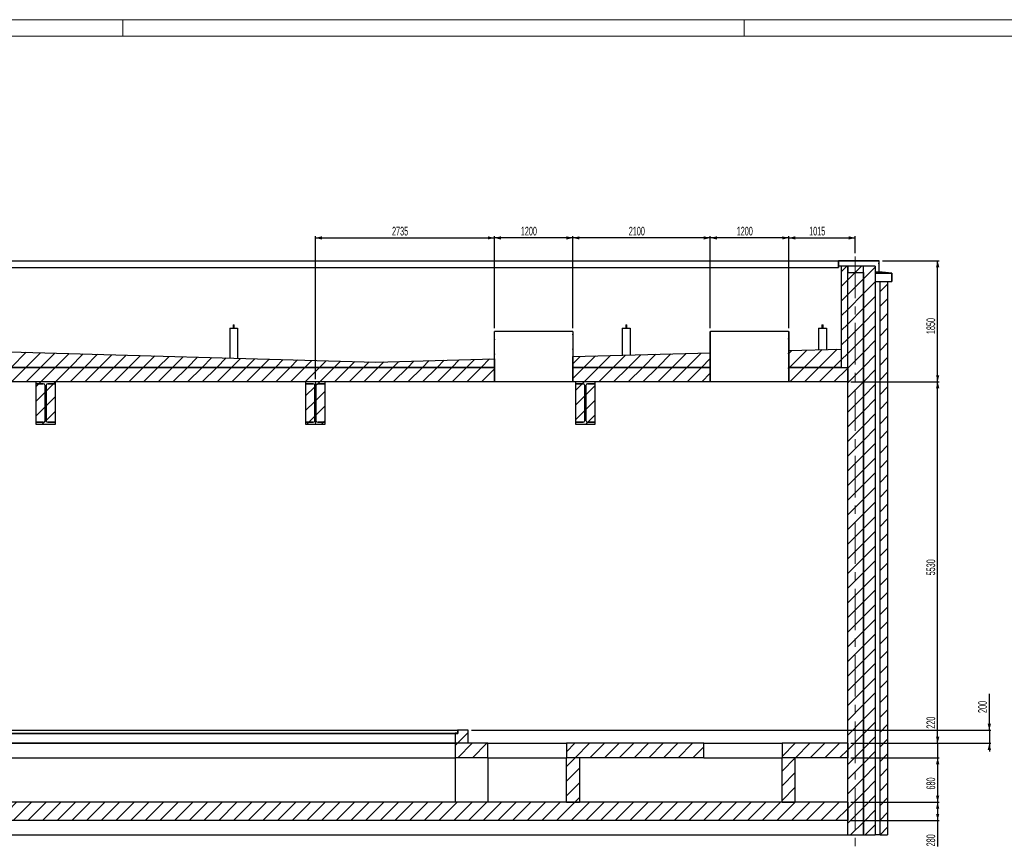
# Model space of a CAD drawing. Header units: millimetres. Extents: x 250 to 59450, y 0 to 41800.
# Tile 6 of 11: x 19776 to 34825, y 29126 to 41800. Entities that reach past the tile are written whole.
import ezdxf

# ---------------------------------------------------------------- set-up
doc = ezdxf.new("R2010")
doc.units = ezdxf.units.MM
doc.header["$LTSCALE"] = 50
doc.linetypes.add('CENTERX2', pattern=[20.32, 12.7, -2.54, 2.54, -2.54])
doc.layers.add('MASS', color=29, linetype='Continuous')
doc.styles.add('SLDTEXTSTYLE0', font='TXT', dxfattribs={"width": 0.605})
doc.dimstyles.new('SLDDIMSTYLE2', dxfattribs={"dimtxt": 128.415934, "dimasz": 100, "dimexe": 0, "dimexo": 0.0625, "dimgap": 32.103984, "dimtad": 1, "dimdec": 1, "dimrnd": 1e-09, "dimzin": 12, "dimdsep": 46, "dimtxsty": 'SLDTEXTSTYLE0', "dimsah": 1, "dimcen": 0.09, "dimadec": 0, "dimazin": 3, "dimtfac": 1, "dimtdec": 1, "dimtofl": 0, "dimtmove": 0, "dimatfit": 3, "dimfxl": 1, "dimfrac": 2, "dimtolj": 1, "dimtzin": 12, "dimarcsym": 0})
doc.dimstyles.new('SLDDIMSTYLE3', dxfattribs={"dimtxt": 128.415934, "dimasz": 100, "dimexe": 0, "dimexo": 0.0625, "dimgap": 32.103984, "dimtad": 1, "dimdec": 1, "dimrnd": 1e-09, "dimzin": 12, "dimdsep": 46, "dimtxsty": 'SLDTEXTSTYLE0', "dimsah": 1, "dimcen": 0.09, "dimadec": 0, "dimazin": 3, "dimtfac": 1, "dimtdec": 1, "dimtmove": 0, "dimatfit": 0, "dimfxl": 1, "dimfrac": 2, "dimtolj": 1, "dimtzin": 12, "dimarcsym": 0})

# ---------------------------------------------------------------- blocks, each defined once
blk = doc.blocks.new('_D_39')
at = {"layer": 'MASS'}
for p, q in [((31531, 37082), (31531, 38487)), ((31531, 38462), (32546, 38462)), ((32546, 38227), (32546, 38487))]:
    blk.add_line(p, q, dxfattribs=at)
for points in [[(31531, 38462), (31631, 38437), (31631, 38487)], [(32546, 38462), (32446, 38487), (32446, 38437)]]:
    blk.add_solid(points, dxfattribs=at)
at = {"layer": 'MASS', "insert": (31842, 38632), "char_height": 132.3, "attachment_point": 1, "style": 'SLDTEXTSTYLE0'}
blk.add_mtext('1015', dxfattribs=at)
blk = doc.blocks.new('_D_40')
at = {"layer": 'MASS'}
for p, q in [((32961, 38112), (33831, 38112)), ((33806, 36262), (33806, 38112)), ((32481, 36262), (33831, 36262))]:
    blk.add_line(p, q, dxfattribs=at)
for points in [[(33806, 38112), (33781, 38012), (33831, 38012)], [(33806, 36262), (33831, 36362), (33781, 36362)]]:
    blk.add_solid(points, dxfattribs=at)
at = {"layer": 'MASS', "insert": (33635, 36991), "char_height": 132.3, "attachment_point": 1, "rotation": 90, "style": 'SLDTEXTSTYLE0'}
blk.add_mtext('1850', dxfattribs=at)
blk = doc.blocks.new('_D_41')
at = {"layer": 'MASS'}
for p, q in [((34596, 30932), (34596, 31490)), ((26681, 30932), (34621, 30932)), ((34596, 30932), (34596, 30732)), ((32481, 30732), (34621, 30732)), ((34596, 30732), (34596, 30607))]:
    blk.add_line(p, q, dxfattribs=at)
for points in [[(34596, 30932), (34621, 31032), (34571, 31032)], [(34596, 30732), (34571, 30632), (34621, 30632)]]:
    blk.add_solid(points, dxfattribs=at)
at = {"layer": 'MASS', "insert": (34425, 31196), "char_height": 132.3, "attachment_point": 1, "rotation": 90, "style": 'SLDTEXTSTYLE0'}
blk.add_mtext('200', dxfattribs=at)
blk = doc.blocks.new('_D_42')
at = {"layer": 'MASS'}
for p, q in [((32481, 36262), (33831, 36262)), ((33806, 30732), (33806, 36262)), ((32481, 30732), (33831, 30732))]:
    blk.add_line(p, q, dxfattribs=at)
for points in [[(33806, 36262), (33781, 36162), (33831, 36162)], [(33806, 30732), (33831, 30832), (33781, 30832)]]:
    blk.add_solid(points, dxfattribs=at)
at = {"layer": 'MASS', "insert": (33635, 33301), "char_height": 132.3, "attachment_point": 1, "rotation": 90, "style": 'SLDTEXTSTYLE0'}
blk.add_mtext('5530', dxfattribs=at)
blk = doc.blocks.new('_D_43')
at = {"layer": 'MASS'}
for p, q in [((33806, 30732), (33806, 31250)), ((32481, 30732), (33831, 30732)), ((33806, 30732), (33806, 30512)), ((32481, 30512), (33831, 30512)), ((33806, 30512), (33806, 30387))]:
    blk.add_line(p, q, dxfattribs=at)
for points in [[(33806, 30732), (33831, 30832), (33781, 30832)], [(33806, 30512), (33781, 30412), (33831, 30412)]]:
    blk.add_solid(points, dxfattribs=at)
at = {"layer": 'MASS', "insert": (33635, 30956), "char_height": 132.3, "attachment_point": 1, "rotation": 90, "style": 'SLDTEXTSTYLE0'}
blk.add_mtext('220', dxfattribs=at)
blk = doc.blocks.new('_D_44')
at = {"layer": 'MASS'}
for p, q in [((32481, 30512), (33831, 30512)), ((33806, 30512), (33806, 29832)), ((32481, 29832), (33831, 29832))]:
    blk.add_line(p, q, dxfattribs=at)
for points in [[(33806, 30512), (33781, 30412), (33831, 30412)], [(33806, 29832), (33831, 29932), (33781, 29932)]]:
    blk.add_solid(points, dxfattribs=at)
at = {"layer": 'MASS', "insert": (33635, 30025), "char_height": 132.3, "attachment_point": 1, "rotation": 90, "style": 'SLDTEXTSTYLE0'}
blk.add_mtext('680', dxfattribs=at)
blk = doc.blocks.new('_D_45')
at = {"layer": 'MASS'}
for p, q in [((32481, 29832), (33831, 29832)), ((33806, 29832), (33806, 29552)), ((32481, 29552), (33831, 29552)), ((33806, 29552), (33806, 29156))]:
    blk.add_line(p, q, dxfattribs=at)
for points in [[(33806, 29832), (33781, 29732), (33831, 29732)], [(33806, 29552), (33831, 29652), (33781, 29652)]]:
    blk.add_solid(points, dxfattribs=at)
at = {"layer": 'MASS', "insert": (33635, 29156), "char_height": 132.3, "attachment_point": 1, "rotation": 90, "style": 'SLDTEXTSTYLE0'}
blk.add_mtext('280', dxfattribs=at)
blk = doc.blocks.new('_D_46')
at = {"layer": 'MASS'}
for p, q in [((30331, 37082), (30331, 38487)), ((31531, 38462), (30331, 38462)), ((31531, 37082), (31531, 38487))]:
    blk.add_line(p, q, dxfattribs=at)
for points in [[(30331, 38462), (30431, 38437), (30431, 38487)], [(31531, 38462), (31431, 38487), (31431, 38437)]]:
    blk.add_solid(points, dxfattribs=at)
at = {"layer": 'MASS', "insert": (30735, 38632), "char_height": 132.3, "attachment_point": 1, "style": 'SLDTEXTSTYLE0'}
blk.add_mtext('1200', dxfattribs=at)
blk = doc.blocks.new('_D_47')
at = {"layer": 'MASS'}
for p, q in [((28231, 37082), (28231, 38487)), ((30331, 38462), (28231, 38462)), ((30331, 37082), (30331, 38487))]:
    blk.add_line(p, q, dxfattribs=at)
for points in [[(28231, 38462), (28331, 38437), (28331, 38487)], [(30331, 38462), (30231, 38487), (30231, 38437)]]:
    blk.add_solid(points, dxfattribs=at)
at = {"layer": 'MASS', "insert": (29085, 38632), "char_height": 132.3, "attachment_point": 1, "style": 'SLDTEXTSTYLE0'}
blk.add_mtext('2100', dxfattribs=at)
blk = doc.blocks.new('_D_48')
at = {"layer": 'MASS'}
for p, q in [((27031, 37082), (27031, 38487)), ((28231, 38462), (27031, 38462)), ((28231, 37082), (28231, 38487))]:
    blk.add_line(p, q, dxfattribs=at)
for points in [[(27031, 38462), (27131, 38437), (27131, 38487)], [(28231, 38462), (28131, 38487), (28131, 38437)]]:
    blk.add_solid(points, dxfattribs=at)
at = {"layer": 'MASS', "insert": (27435, 38632), "char_height": 132.3, "attachment_point": 1, "style": 'SLDTEXTSTYLE0'}
blk.add_mtext('1200', dxfattribs=at)
blk = doc.blocks.new('_D_49')
at = {"layer": 'MASS'}
for p, q in [((24296, 36304), (24296, 38487)), ((24296, 38462), (27031, 38462)), ((27031, 37082), (27031, 38487))]:
    blk.add_line(p, q, dxfattribs=at)
for points in [[(24296, 38462), (24396, 38437), (24396, 38487)], [(27031, 38462), (26931, 38487), (26931, 38437)]]:
    blk.add_solid(points, dxfattribs=at)
at = {"layer": 'MASS', "insert": (25467, 38632), "char_height": 132.3, "attachment_point": 1, "style": 'SLDTEXTSTYLE0'}
blk.add_mtext('2735', dxfattribs=at)

msp = doc.modelspace()

# ---------------------------------------------------------------- hatches: boundary and pattern name
at = {"linetype": 'Continuous', "lineweight": 18}
h = msp.add_hatch(dxfattribs=at)
h.set_pattern_fill('ANSI31', scale=50, style=0)
h.paths.add_polyline_path([(32290.53, 38111.92), (32290.53, 38011.92), (32292.53, 38011.92), (32292.53, 38109.92), (32908.53, 38109.92), (32908.53, 37942.12), (33103.53, 37921.62), (33103.53, 37796.92), (33105.53, 37796.92), (33105.53, 37923.42), (32910.53, 37943.92), (32910.53, 38111.92)], flags=0)
h = msp.add_hatch(dxfattribs=at)
h.set_pattern_fill('ANSI31', scale=50, style=0)
h.paths.add_polyline_path([(32430.53, 36481.92), (32430.53, 38031.92), (32330.53, 38031.92), (32330.53, 36481.92)], flags=0)
h = msp.add_hatch(dxfattribs=at)
h.set_pattern_fill('ANSI31', scale=50, style=0)
h.paths.add_polyline_path([(32430.53, 38031.92), (32430.53, 37931.92), (32670.53, 37931.92), (32670.53, 38031.92)], flags=0)
h = msp.add_hatch(dxfattribs=at)
h.set_pattern_fill('ANSI31', scale=50, style=0)
h.paths.add_polyline_path([(32430.53, 37931.92), (32430.53, 29331.92), (32670.53, 29331.92), (32670.53, 37931.92)], flags=0)
h = msp.add_hatch(dxfattribs=at)
h.set_pattern_fill('ANSI31', scale=50, style=0)
h.paths.add_polyline_path([(32670.53, 38031.92), (32670.53, 29331.92), (32850.53, 29331.92), (32850.53, 38031.92)], flags=0)
h = msp.add_hatch(dxfattribs=at)
h.set_pattern_fill('ANSI31', scale=50, style=0)
h.paths.add_polyline_path([(33040.53, 37796.92), (32925.53, 37796.92), (32925.53, 29331.92), (33040.53, 29331.92)], flags=0)
h = msp.add_hatch(dxfattribs=at)
h.set_pattern_fill('ANSI31', scale=50, style=0)
h.paths.add_polyline_path([(27032.53, 37031.92), (27030.53, 37031.92), (27030.53, 36261.92), (27032.53, 36261.92)], flags=0)
h = msp.add_hatch(dxfattribs=at)
h.set_pattern_fill('ANSI31', scale=50, style=0)
h.paths.add_polyline_path([(28230.53, 37031.92), (28228.53, 37031.92), (28228.53, 36261.92), (28230.53, 36261.92)], flags=0)
h = msp.add_hatch(dxfattribs=at)
h.set_pattern_fill('ANSI31', scale=50, style=0)
h.paths.add_polyline_path([(30332.53, 37031.92), (30330.53, 37031.92), (30330.53, 36261.92), (30332.53, 36261.92)], flags=0)
h = msp.add_hatch(dxfattribs=at)
h.set_pattern_fill('ANSI31', scale=50, style=0)
h.paths.add_polyline_path([(31530.53, 37031.92), (31528.53, 37031.92), (31528.53, 36261.92), (31530.53, 36261.92)], flags=0)
h = msp.add_hatch(dxfattribs=at)
h.set_pattern_fill('ANSI31', scale=50, style=0)
h.paths.add_polyline_path([(10996.78, 36561.92), (3885.53, 36761.92), (3885.53, 36481.92), (27030.53, 36481.92), (27030.53, 36612.86), (25219.28, 36561.92), (18108.03, 36761.92)], flags=0)
h = msp.add_hatch(dxfattribs=at)
h.set_pattern_fill('ANSI31', scale=50, style=0)
h.paths.add_polyline_path([(32330.53, 36481.92), (32330.53, 36761.92), (31530.53, 36739.42), (31530.53, 36481.92)], flags=0)
h = msp.add_hatch(dxfattribs=at)
h.set_pattern_fill('ANSI31', scale=50, style=0)
h.paths.add_polyline_path([(30330.53, 36481.92), (30330.53, 36705.67), (28230.53, 36646.61), (28230.53, 36481.92)], flags=0)
h = msp.add_hatch(dxfattribs=at)
h.set_pattern_fill('ANSI31', scale=50, style=0)
h.paths.add_polyline_path([(3785.53, 36481.92), (3785.53, 36261.92), (27030.53, 36261.92), (27030.53, 36481.92)], flags=0)
h = msp.add_hatch(dxfattribs=at)
h.set_pattern_fill('ANSI31', scale=50, style=0)
h.paths.add_polyline_path([(30330.53, 36261.92), (30330.53, 36481.92), (28230.53, 36481.92), (28230.53, 36261.92)], flags=0)
h = msp.add_hatch(dxfattribs=at)
h.set_pattern_fill('ANSI31', scale=50, style=0)
h.paths.add_polyline_path([(32430.53, 36261.92), (32430.53, 36481.92), (31530.53, 36481.92), (31530.53, 36261.92)], flags=0)
h = msp.add_hatch(dxfattribs=at)
h.set_pattern_fill('ANSI31', scale=50, style=0)
edge = h.paths.add_edge_path(flags=0)
edge.add_line((20020.53, 36230.92), (20135.53, 36230.92))
edge.add_arc((20135.53, 36203.92), 27, 0, 90, ccw=False)
edge.add_line((20162.53, 36203.92), (20162.53, 35669.92))
edge.add_arc((20135.53, 35669.92), 27, 270, 360, ccw=False)
edge.add_line((20135.53, 35642.92), (20020.53, 35642.92))
edge.add_line((20020.53, 35642.92), (20020.53, 35611.92))
edge.add_line((20020.53, 35611.92), (20320.53, 35611.92))
edge.add_line((20320.53, 35611.92), (20320.53, 35642.92))
edge.add_line((20320.53, 35642.92), (20205.53, 35642.92))
edge.add_arc((20205.53, 35669.92), 27, 180, 270, ccw=False)
edge.add_line((20178.53, 35669.92), (20178.53, 36203.92))
edge.add_arc((20205.53, 36203.92), 27, 90, 180, ccw=False)
edge.add_line((20205.53, 36230.92), (20320.53, 36230.92))
edge.add_line((20320.53, 36230.92), (20320.53, 36261.92))
edge.add_line((20320.53, 36261.92), (20020.53, 36261.92))
edge.add_line((20020.53, 36261.92), (20020.53, 36230.92))
h = msp.add_hatch(dxfattribs=at)
h.set_pattern_fill('ANSI31', scale=50, style=0)
edge = h.paths.add_edge_path(flags=0)
edge.add_line((20162.53, 35669.92), (20162.53, 36203.92))
edge.add_arc((20135.53, 36203.92), 27, 0, 90)
edge.add_line((20135.53, 36230.92), (20020.53, 36230.92))
edge.add_line((20020.53, 36230.92), (20020.53, 35642.92))
edge.add_line((20020.53, 35642.92), (20135.53, 35642.92))
edge.add_arc((20135.53, 35669.92), 27, 270, 360)
h = msp.add_hatch(dxfattribs=at)
h.set_pattern_fill('ANSI31', scale=50, style=0)
edge = h.paths.add_edge_path(flags=0)
edge.add_arc((20205.53, 35669.92), 27, 180, 270)
edge.add_line((20205.53, 35642.92), (20320.53, 35642.92))
edge.add_line((20320.53, 35642.92), (20320.53, 36230.92))
edge.add_line((20320.53, 36230.92), (20205.53, 36230.92))
edge.add_arc((20205.53, 36203.92), 27, 90, 180)
edge.add_line((20178.53, 36203.92), (20178.53, 35669.92))
h = msp.add_hatch(dxfattribs=at)
h.set_pattern_fill('ANSI31', scale=50, style=0)
edge = h.paths.add_edge_path(flags=0)
edge.add_line((24145.53, 36230.92), (24260.53, 36230.92))
edge.add_arc((24260.53, 36203.92), 27, 0, 90, ccw=False)
edge.add_line((24287.53, 36203.92), (24287.53, 35669.92))
edge.add_arc((24260.53, 35669.92), 27, 270, 360, ccw=False)
edge.add_line((24260.53, 35642.92), (24145.53, 35642.92))
edge.add_line((24145.53, 35642.92), (24145.53, 35611.92))
edge.add_line((24145.53, 35611.92), (24445.53, 35611.92))
edge.add_line((24445.53, 35611.92), (24445.53, 35642.92))
edge.add_line((24445.53, 35642.92), (24330.53, 35642.92))
edge.add_arc((24330.53, 35669.92), 27, 180, 270, ccw=False)
edge.add_line((24303.53, 35669.92), (24303.53, 36203.92))
edge.add_arc((24330.53, 36203.92), 27, 90, 180, ccw=False)
edge.add_line((24330.53, 36230.92), (24445.53, 36230.92))
edge.add_line((24445.53, 36230.92), (24445.53, 36261.92))
edge.add_line((24445.53, 36261.92), (24145.53, 36261.92))
edge.add_line((24145.53, 36261.92), (24145.53, 36230.92))
h = msp.add_hatch(dxfattribs=at)
h.set_pattern_fill('ANSI31', scale=50, style=0)
edge = h.paths.add_edge_path(flags=0)
edge.add_line((24287.53, 35669.92), (24287.53, 36203.92))
edge.add_arc((24260.53, 36203.92), 27, 0, 90)
edge.add_line((24260.53, 36230.92), (24145.53, 36230.92))
edge.add_line((24145.53, 36230.92), (24145.53, 35642.92))
edge.add_line((24145.53, 35642.92), (24260.53, 35642.92))
edge.add_arc((24260.53, 35669.92), 27, 270, 360)
h = msp.add_hatch(dxfattribs=at)
h.set_pattern_fill('ANSI31', scale=50, style=0)
edge = h.paths.add_edge_path(flags=0)
edge.add_arc((24330.53, 35669.92), 27, 180, 270)
edge.add_line((24330.53, 35642.92), (24445.53, 35642.92))
edge.add_line((24445.53, 35642.92), (24445.53, 36230.92))
edge.add_line((24445.53, 36230.92), (24330.53, 36230.92))
edge.add_arc((24330.53, 36203.92), 27, 90, 180)
edge.add_line((24303.53, 36203.92), (24303.53, 35669.92))
h = msp.add_hatch(dxfattribs=at)
h.set_pattern_fill('ANSI31', scale=50, style=0)
edge = h.paths.add_edge_path(flags=0)
edge.add_line((28270.53, 36230.92), (28385.53, 36230.92))
edge.add_arc((28385.53, 36203.92), 27, 0, 90, ccw=False)
edge.add_line((28412.53, 36203.92), (28412.53, 35669.92))
edge.add_arc((28385.53, 35669.92), 27, 270, 360, ccw=False)
edge.add_line((28385.53, 35642.92), (28270.53, 35642.92))
edge.add_line((28270.53, 35642.92), (28270.53, 35611.92))
edge.add_line((28270.53, 35611.92), (28570.53, 35611.92))
edge.add_line((28570.53, 35611.92), (28570.53, 35642.92))
edge.add_line((28570.53, 35642.92), (28455.53, 35642.92))
edge.add_arc((28455.53, 35669.92), 27, 180, 270, ccw=False)
edge.add_line((28428.53, 35669.92), (28428.53, 36203.92))
edge.add_arc((28455.53, 36203.92), 27, 90, 180, ccw=False)
edge.add_line((28455.53, 36230.92), (28570.53, 36230.92))
edge.add_line((28570.53, 36230.92), (28570.53, 36261.92))
edge.add_line((28570.53, 36261.92), (28270.53, 36261.92))
edge.add_line((28270.53, 36261.92), (28270.53, 36230.92))
h = msp.add_hatch(dxfattribs=at)
h.set_pattern_fill('ANSI31', scale=50, style=0)
edge = h.paths.add_edge_path(flags=0)
edge.add_line((28412.53, 35669.92), (28412.53, 36203.92))
edge.add_arc((28385.53, 36203.92), 27, 0, 90)
edge.add_line((28385.53, 36230.92), (28270.53, 36230.92))
edge.add_line((28270.53, 36230.92), (28270.53, 35642.92))
edge.add_line((28270.53, 35642.92), (28385.53, 35642.92))
edge.add_arc((28385.53, 35669.92), 27, 270, 360)
h = msp.add_hatch(dxfattribs=at)
h.set_pattern_fill('ANSI31', scale=50, style=0)
edge = h.paths.add_edge_path(flags=0)
edge.add_arc((28455.53, 35669.92), 27, 180, 270)
edge.add_line((28455.53, 35642.92), (28570.53, 35642.92))
edge.add_line((28570.53, 35642.92), (28570.53, 36230.92))
edge.add_line((28570.53, 36230.92), (28455.53, 36230.92))
edge.add_arc((28455.53, 36203.92), 27, 90, 180)
edge.add_line((28428.53, 36203.92), (28428.53, 35669.92))
h = msp.add_hatch(dxfattribs=at)
h.set_pattern_fill('ANSI31', scale=50, style=0)
edge = h.paths.add_edge_path(flags=0)
edge.add_line((26430.53, 30884.42), (26430.53, 30881.92))
edge.add_line((26430.53, 30881.92), (26470.53, 30881.92))
edge.add_line((26470.53, 30881.92), (26470.53, 30931.92))
edge.add_line((26470.53, 30931.92), (26468.03, 30931.92))
edge.add_arc((26468.03, 30929.42), 2.5, 90, 180)
edge.add_line((26465.53, 30929.42), (26465.53, 30891.92))
edge.add_arc((26460.53, 30891.92), 5, 270, 360, ccw=False)
edge.add_line((26460.53, 30886.92), (26433.03, 30886.92))
edge.add_arc((26433.03, 30884.42), 2.5, 90, 180)
h = msp.add_hatch(dxfattribs=at)
h.set_pattern_fill('ANSI31', scale=50, style=0)
h.paths.add_polyline_path([(26630.53, 30931.92), (26470.53, 30931.92), (26470.53, 30881.92), (26430.53, 30881.92), (26430.53, 30731.92), (26630.53, 30731.92)], flags=0)
h = msp.add_hatch(dxfattribs=at)
h.set_pattern_fill('ANSI31', scale=50, style=0)
h.paths.add_polyline_path([(26430.53, 30511.92), (26930.53, 30511.92), (26930.53, 30731.92), (26430.53, 30731.92)], flags=0)
h = msp.add_hatch(dxfattribs=at)
h.set_pattern_fill('ANSI31', scale=50, style=0)
h.paths.add_polyline_path([(28130.53, 30511.92), (30230.53, 30511.92), (30230.53, 30731.92), (28130.53, 30731.92)], flags=0)
h = msp.add_hatch(dxfattribs=at)
h.set_pattern_fill('ANSI31', scale=50, style=0)
h.paths.add_polyline_path([(31430.53, 30511.92), (32430.53, 30511.92), (32430.53, 30731.92), (31430.53, 30731.92)], flags=0)
h = msp.add_hatch(dxfattribs=at)
h.set_pattern_fill('ANSI31', scale=50, style=0)
h.paths.add_polyline_path([(28130.53, 30511.92), (28130.53, 29831.92), (28330.53, 29831.92), (28330.53, 30511.92)], flags=0)
h = msp.add_hatch(dxfattribs=at)
h.set_pattern_fill('ANSI31', scale=50, style=0)
h.paths.add_polyline_path([(31430.53, 30511.92), (31430.53, 29831.92), (31630.53, 29831.92), (31630.53, 30511.92)], flags=0)
h = msp.add_hatch(dxfattribs=at)
h.set_pattern_fill('ANSI31', scale=50, style=0)
h.paths.add_polyline_path([(3895.53, 29551.92), (32430.53, 29551.92), (32430.53, 29831.92), (3895.53, 29831.92)], flags=0)

# ---------------------------------------------------------------- linework, layer by layer
at = {"color": 7, "linetype": 'Continuous', "lineweight": 18}
for p, q in [((59199.96, 41799.98), (249.96, 41799.98)), ((21349.96, 41549.98), (21349.96, 41799.98)), ((30849.96, 41799.98), (30849.96, 41549.98)), ((58949.96, 41549.98), (499.96, 41549.98))]:
    msp.add_line(p, q, dxfattribs=at)
at = {"color": 7, "linetype": 'Continuous', "lineweight": 25}
for p, q in [((3925.53, 38111.92), (32290.53, 38111.92)), ((32910.53, 38111.92), (32290.53, 38111.92)), ((32290.53, 38111.92), (32290.53, 38011.92)), ((32292.53, 38109.92), (32908.53, 38109.92)), ((32292.53, 38011.92), (32292.53, 38109.92)), ((32908.53, 38109.92), (32908.53, 37942.12)), ((32910.53, 37943.92), (32910.53, 38111.92)), ((3925.53, 38011.92), (32290.53, 38011.92)), ((32290.53, 38011.92), (32292.53, 38011.92)), ((32330.53, 38031.92), (32292.53, 38031.92)), ((32330.53, 38031.92), (32330.53, 36481.92)), ((32430.53, 38031.92), (32330.53, 38031.92)), ((32430.53, 36481.92), (32430.53, 38031.92)), ((32670.53, 38031.92), (32430.53, 38031.92)), ((32430.53, 38031.92), (32430.53, 37931.92)), ((32430.53, 37931.92), (32670.53, 37931.92)), ((32430.53, 29331.92), (32430.53, 37931.92)), ((32430.53, 37931.92), (32670.53, 37931.92)), ((32850.53, 38031.92), (32670.53, 38031.92)), ((32670.53, 29331.92), (32670.53, 38031.92)), ((32670.53, 37931.92), (32670.53, 38031.92)), ((32670.53, 37931.92), (32670.53, 29331.92)), ((32850.53, 38031.92), (32850.53, 29331.92)), ((32850.53, 37942.12), (32908.53, 37942.12)), ((32908.53, 37942.12), (33103.53, 37921.62)), ((33105.53, 37923.42), (32910.53, 37943.92)), ((32850.53, 37921.62), (33103.53, 37921.62)), ((32850.53, 37796.92), (32925.53, 37796.92)), ((32925.53, 29331.92), (32925.53, 37796.92)), ((32925.53, 37796.92), (33040.53, 37796.92)), ((33040.53, 37796.92), (33103.53, 37796.92)), ((33040.53, 37796.92), (33040.53, 29331.92)), ((33103.53, 37921.62), (33103.53, 37796.92)), ((33103.53, 37796.92), (33105.53, 37796.92)), ((33105.53, 37796.92), (33105.53, 37923.42)), ((22985.53, 37081.92), (22985.53, 36624.74)), ((22985.53, 37081.92), (23105.53, 37081.92)), ((23037.53, 37131.92), (23037.53, 37081.92)), ((23037.53, 37131.92), (23045.53, 37131.92)), ((23045.53, 37131.92), (23053.53, 37131.92)), ((23053.53, 37081.92), (23053.53, 37131.92)), ((23105.53, 37081.92), (23105.53, 36621.36)), ((27030.53, 37031.92), (27032.53, 37031.92)), ((27030.53, 36261.92), (27030.53, 37031.92)), ((27032.53, 36261.92), (27032.53, 37031.92)), ((28228.53, 37031.92), (27032.53, 37031.92)), ((28228.53, 37031.92), (28228.53, 36261.92)), ((28228.53, 37031.92), (28230.53, 37031.92)), ((28230.53, 37031.92), (28230.53, 36261.92)), ((28985.53, 37081.92), (28985.53, 36667.84)), ((28985.53, 37081.92), (29105.53, 37081.92)), ((29037.53, 37131.92), (29037.53, 37081.92)), ((29037.53, 37131.92), (29045.53, 37131.92)), ((29045.53, 37131.92), (29053.53, 37131.92)), ((29053.53, 37081.92), (29053.53, 37131.92)), ((29105.53, 37081.92), (29105.53, 36671.22)), ((30330.53, 37031.92), (30332.53, 37031.92)), ((30330.53, 36261.92), (30330.53, 37031.92)), ((30332.53, 36261.92), (30332.53, 37031.92)), ((31528.53, 37031.92), (30332.53, 37031.92)), ((31528.53, 37031.92), (31528.53, 36261.92)), ((31528.53, 37031.92), (31530.53, 37031.92)), ((31530.53, 37031.92), (31530.53, 36261.92)), ((31985.53, 37081.92), (32105.53, 37081.92)), ((31985.53, 37081.92), (31985.53, 36752.21)), ((32037.53, 37131.92), (32037.53, 37081.92)), ((32037.53, 37131.92), (32045.53, 37131.92)), ((32045.53, 37131.92), (32053.53, 37131.92)), ((32053.53, 37081.92), (32053.53, 37131.92)), ((32105.53, 37081.92), (32105.53, 36755.59)), ((18108.03, 36761.92), (25219.28, 36561.92)), ((31530.53, 36739.42), (32330.53, 36761.92)), ((31530.53, 36481.92), (31530.53, 36739.42)), ((32330.53, 36761.92), (32330.53, 36481.92)), ((25219.28, 36561.92), (27030.53, 36612.86)), ((27030.53, 36612.86), (27030.53, 36481.92)), ((28230.53, 36646.61), (30330.53, 36705.67)), ((28230.53, 36481.92), (28230.53, 36646.61)), ((30330.53, 36705.67), (30330.53, 36481.92)), ((3785.53, 36481.92), (27030.53, 36481.92)), ((27030.53, 36481.92), (3885.53, 36481.92)), ((27030.53, 36481.92), (27030.53, 36261.92)), ((30330.53, 36481.92), (28230.53, 36481.92)), ((28230.53, 36261.92), (28230.53, 36481.92)), ((28230.53, 36481.92), (30330.53, 36481.92)), ((30330.53, 36481.92), (30330.53, 36261.92)), ((32330.53, 36481.92), (31530.53, 36481.92)), ((31530.53, 36261.92), (31530.53, 36481.92)), ((31530.53, 36481.92), (32430.53, 36481.92)), ((32330.53, 36481.92), (32430.53, 36481.92)), ((32430.53, 36481.92), (32430.53, 36261.92)), ((27030.53, 36261.92), (3785.53, 36261.92)), ((20320.53, 36261.92), (20020.53, 36261.92)), ((20020.53, 36261.92), (20020.53, 36230.92)), ((20020.53, 36230.92), (20020.53, 35642.92)), ((20135.53, 36230.92), (20020.53, 36230.92)), ((20020.53, 36230.92), (20135.53, 36230.92)), ((20162.53, 35669.92), (20162.53, 36203.92)), ((20162.53, 36203.92), (20162.53, 35669.92)), ((20178.53, 36203.92), (20178.53, 35669.92)), ((20178.53, 35669.92), (20178.53, 36203.92)), ((20320.53, 36230.92), (20205.53, 36230.92)), ((20205.53, 36230.92), (20320.53, 36230.92)), ((20320.53, 36230.92), (20320.53, 36261.92)), ((20320.53, 35642.92), (20320.53, 36230.92)), ((24145.53, 36261.92), (24145.53, 36230.92)), ((24445.53, 36261.92), (24145.53, 36261.92)), ((24145.53, 36230.92), (24260.53, 36230.92)), ((24260.53, 36230.92), (24145.53, 36230.92)), ((24145.53, 36230.92), (24145.53, 35642.92)), ((24287.53, 36203.92), (24287.53, 35669.92)), ((24287.53, 35669.92), (24287.53, 36203.92)), ((24303.53, 36203.92), (24303.53, 35669.92)), ((24303.53, 35669.92), (24303.53, 36203.92)), ((24445.53, 36230.92), (24330.53, 36230.92)), ((24330.53, 36230.92), (24445.53, 36230.92)), ((24445.53, 36230.92), (24445.53, 36261.92)), ((24445.53, 35642.92), (24445.53, 36230.92)), ((27032.53, 36261.92), (27030.53, 36261.92)), ((28228.53, 36261.92), (27032.53, 36261.92)), ((28230.53, 36261.92), (28228.53, 36261.92)), ((30330.53, 36261.92), (28230.53, 36261.92)), ((28270.53, 36261.92), (28270.53, 36230.92)), ((28570.53, 36261.92), (28270.53, 36261.92)), ((28270.53, 36230.92), (28270.53, 35642.92)), ((28385.53, 36230.92), (28270.53, 36230.92)), ((28270.53, 36230.92), (28385.53, 36230.92)), ((28412.53, 35669.92), (28412.53, 36203.92)), ((28412.53, 36203.92), (28412.53, 35669.92)), ((28428.53, 36203.92), (28428.53, 35669.92)), ((28428.53, 35669.92), (28428.53, 36203.92)), ((28570.53, 36230.92), (28455.53, 36230.92)), ((28455.53, 36230.92), (28570.53, 36230.92)), ((28570.53, 36230.92), (28570.53, 36261.92)), ((28570.53, 35642.92), (28570.53, 36230.92)), ((30332.53, 36261.92), (30330.53, 36261.92)), ((31528.53, 36261.92), (30332.53, 36261.92)), ((31530.53, 36261.92), (31528.53, 36261.92)), ((32430.53, 36261.92), (31530.53, 36261.92)), ((20020.53, 35642.92), (20135.53, 35642.92)), ((20135.53, 35642.92), (20020.53, 35642.92)), ((20020.53, 35642.92), (20020.53, 35611.92)), ((20020.53, 35611.92), (20320.53, 35611.92)), ((20205.53, 35642.92), (20320.53, 35642.92)), ((20320.53, 35642.92), (20205.53, 35642.92)), ((20320.53, 35611.92), (20320.53, 35642.92)), ((24260.53, 35642.92), (24145.53, 35642.92)), ((24145.53, 35642.92), (24145.53, 35611.92)), ((24145.53, 35642.92), (24260.53, 35642.92)), ((24145.53, 35611.92), (24445.53, 35611.92)), ((24330.53, 35642.92), (24445.53, 35642.92)), ((24445.53, 35642.92), (24330.53, 35642.92)), ((24445.53, 35611.92), (24445.53, 35642.92)), ((28270.53, 35642.92), (28385.53, 35642.92)), ((28270.53, 35642.92), (28270.53, 35611.92)), ((28385.53, 35642.92), (28270.53, 35642.92)), ((28270.53, 35611.92), (28570.53, 35611.92)), ((28455.53, 35642.92), (28570.53, 35642.92)), ((28570.53, 35642.92), (28455.53, 35642.92)), ((28570.53, 35611.92), (28570.53, 35642.92)), ((19493.03, 30931.92), (26468.03, 30931.92)), ((19528.03, 30886.92), (26433.03, 30886.92)), ((26430.53, 30881.92), (19530.53, 30881.92)), ((19530.53, 30881.92), (26430.53, 30881.92)), ((26430.53, 30884.42), (26430.53, 30881.92)), ((26430.53, 30881.92), (26430.53, 30731.92)), ((26430.53, 30881.92), (26470.53, 30881.92)), ((26430.53, 30881.92), (26470.53, 30881.92)), ((26460.53, 30886.92), (26433.03, 30886.92)), ((26465.53, 30929.42), (26465.53, 30891.92)), ((26470.53, 30931.92), (26468.03, 30931.92)), ((26470.53, 30931.92), (26470.53, 30881.92)), ((26630.53, 30931.92), (26470.53, 30931.92)), ((26470.53, 30881.92), (26470.53, 30931.92)), ((26630.53, 30731.92), (26630.53, 30931.92)), ((26430.53, 30731.92), (19530.53, 30731.92)), ((19530.53, 30731.92), (26430.53, 30731.92)), ((26630.53, 30731.92), (26430.53, 30731.92)), ((26430.53, 30731.92), (26430.53, 30511.92)), ((26930.53, 30731.92), (26430.53, 30731.92)), ((26930.53, 30511.92), (26930.53, 30731.92)), ((26930.53, 30731.92), (28130.53, 30731.92)), ((28130.53, 30731.92), (28130.53, 30511.92)), ((30230.53, 30731.92), (28130.53, 30731.92)), ((30230.53, 30511.92), (30230.53, 30731.92)), ((30230.53, 30731.92), (31430.53, 30731.92)), ((31430.53, 30731.92), (31430.53, 30511.92)), ((32430.53, 30731.92), (31430.53, 30731.92)), ((32430.53, 30731.92), (32430.53, 30511.92)), ((19530.53, 30511.92), (26430.53, 30511.92)), ((19530.53, 30511.92), (26430.53, 30511.92)), ((26930.53, 30511.92), (26430.53, 30511.92)), ((26430.53, 30511.92), (26430.53, 29831.92)), ((26930.53, 30511.92), (28130.53, 30511.92)), ((26930.53, 30511.92), (28130.53, 30511.92)), ((26930.53, 30511.92), (26930.53, 29831.92)), ((30230.53, 30511.92), (28130.53, 30511.92)), ((28330.53, 30511.92), (28130.53, 30511.92)), ((28130.53, 29831.92), (28130.53, 30511.92)), ((28330.53, 30511.92), (28330.53, 29831.92)), ((30230.53, 30511.92), (31430.53, 30511.92)), ((30230.53, 30511.92), (31430.53, 30511.92)), ((32430.53, 30511.92), (31430.53, 30511.92)), ((31630.53, 30511.92), (31430.53, 30511.92)), ((31430.53, 29831.92), (31430.53, 30511.92)), ((31630.53, 29831.92), (31630.53, 30511.92)), ((32430.53, 29831.92), (3895.53, 29831.92)), ((28130.53, 29831.92), (28330.53, 29831.92)), ((31430.53, 29831.92), (31630.53, 29831.92)), ((32430.53, 29831.92), (32430.53, 29551.92)), ((32430.53, 29551.92), (3895.53, 29551.92)), ((3895.53, 29331.92), (32430.53, 29331.92)), ((32430.53, 29331.92), (32670.53, 29331.92)), ((32670.53, 29331.92), (32850.53, 29331.92)), ((32925.53, 29331.92), (32850.53, 29331.92)), ((32925.53, 29331.92), (33040.53, 29331.92))]:
    msp.add_line(p, q, dxfattribs=at)
at = {"color": 7, "linetype": 'CENTERX2', "lineweight": 18}
for p, q in [((32545.53, 38177.18), (32545.53, 29125.94)), ((24295.53, 35619.92), (24295.53, 36253.92))]:
    msp.add_line(p, q, dxfattribs=at)
at = {"color": 7, "linetype": 'Continuous', "lineweight": 25}
for centre, radius, start, end in [((20135.53, 36203.92), 27, 0, 90), ((20135.53, 36203.92), 27, 0, 90), ((20205.53, 36203.92), 27, 90, 180), ((20205.53, 36203.92), 27, 90, 180), ((24260.53, 36203.92), 27, 0, 90), ((24260.53, 36203.92), 27, 0, 90), ((24330.53, 36203.92), 27, 90, 180), ((24330.53, 36203.92), 27, 90, 180), ((28385.53, 36203.92), 27, 0, 90), ((28385.53, 36203.92), 27, 0, 90), ((28455.53, 36203.92), 27, 90, 180), ((28455.53, 36203.92), 27, 90, 180), ((20135.53, 35669.92), 27, 270, 0), ((20135.53, 35669.92), 27, 270, 0), ((20205.53, 35669.92), 27, 180, 270), ((20205.53, 35669.92), 27, 180, 270), ((24260.53, 35669.92), 27, 270, 0), ((24260.53, 35669.92), 27, 270, 0), ((24330.53, 35669.92), 27, 180, 270), ((24330.53, 35669.92), 27, 180, 270), ((28385.53, 35669.92), 27, 270, 0), ((28385.53, 35669.92), 27, 270, 0), ((28455.53, 35669.92), 27, 180, 270), ((28455.53, 35669.92), 27, 180, 270), ((26433.03, 30884.42), 2.5, 90, 180), ((26460.53, 30891.92), 5, 270, 0), ((26468.03, 30929.42), 2.5, 90, 180)]:
    msp.add_arc(centre, radius, start, end, dxfattribs=at)

# ---------------------------------------------------------------- dimensions: what is measured, and where the dimension line sits
at = {"layer": 'MASS'}
for base, p1, p2, picture, middle in [((27030.53, 38461.92), (24295.53, 36253.92), (27030.53, 37031.92), '_D_49', (25663.03, 38461.92)), ((27030.53, 38461.92), (28230.53, 37031.92), (27030.53, 37031.92), '_D_48', (27630.53, 38461.92)), ((28230.53, 38461.92), (30330.53, 37031.92), (28230.53, 37031.92), '_D_47', (29280.53, 38461.92)), ((30330.53, 38461.92), (31530.53, 37031.92), (30330.53, 37031.92), '_D_46', (30930.53, 38461.92)), ((32545.53, 38461.92), (31530.53, 37031.92), (32545.53, 38177.18), '_D_39', (32038.03, 38461.92))]:
    dim = msp.add_linear_dim(base=base, p1=p1, p2=p2, dimstyle='SLDDIMSTYLE2', dxfattribs=at)
    dim.commit()
    dim.dimension.update_dxf_attribs({"geometry": picture, "text_midpoint": middle, "dimtype": 160})
for base, p1, p2, dimstyle, picture, middle in [((33805.53, 38111.92), (32430.53, 36261.92), (32910.53, 38111.92), 'SLDDIMSTYLE2', '_D_40', (33805.53, 37186.92)), ((33805.53, 36261.92), (32430.53, 30731.92), (32430.53, 36261.92), 'SLDDIMSTYLE2', '_D_42', (33805.53, 33496.92)), ((34595.53, 30731.92), (26630.53, 30931.92), (32430.53, 30731.92), 'SLDDIMSTYLE3', '_D_41', (34595.53, 31342.56)), ((33805.53, 30511.92), (32430.53, 30731.92), (32430.53, 30511.92), 'SLDDIMSTYLE3', '_D_43', (33805.53, 31102.52)), ((33805.53, 29831.92), (32430.53, 30511.92), (32430.53, 29831.92), 'SLDDIMSTYLE2', '_D_44', (33805.53, 30171.92)), ((33805.53, 29551.92), (32430.53, 29831.92), (32430.53, 29551.92), 'SLDDIMSTYLE2', '_D_45', (33805.53, 29303.05))]:
    dim = msp.add_linear_dim(base=base, p1=p1, p2=p2, angle=90, dimstyle=dimstyle, dxfattribs=at)
    dim.commit()
    dim.dimension.update_dxf_attribs({"geometry": picture, "text_midpoint": middle, "dimtype": 160})

doc.saveas('drawing.dxf')
